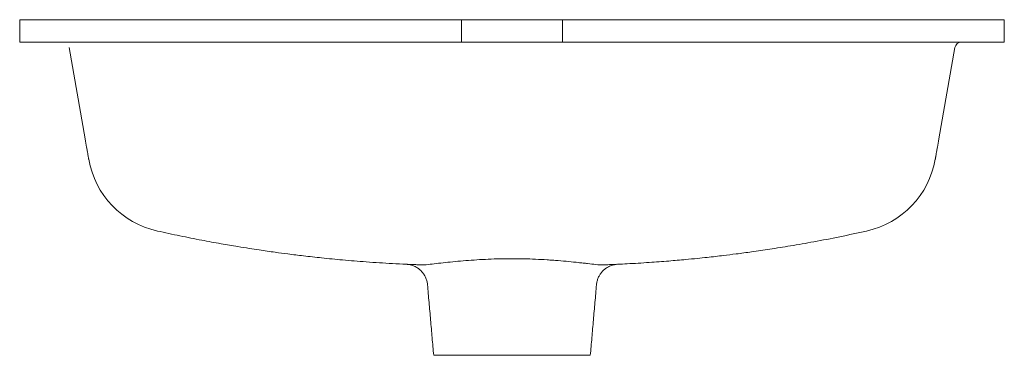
# Model space of a CAD drawing. Header units: millimetres. Extents: x 4000.622 to 4001.062, y 1839.417 to 1839.567.
import ezdxf

# ---------------------------------------------------------------- set-up
doc = ezdxf.new("R2010")
doc.units = ezdxf.units.MM
doc.layers.add('SANINDUSA', color=3, linetype='Continuous')

msp = doc.modelspace()

# ---------------------------------------------------------------- linework, layer by layer
at = {"layer": 'SANINDUSA', "linetype": 'Continuous', "lineweight": 15}
for p, q in [((4000.62190462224, 1839.566898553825), (4000.62190462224, 1839.556898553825)), ((4000.62190462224, 1839.566898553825), (4000.81940462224, 1839.566898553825)), ((4000.81940462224, 1839.556898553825), (4000.81940462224, 1839.566898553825)), ((4000.86440462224, 1839.566898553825), (4000.81940462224, 1839.566898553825)), ((4000.86440462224, 1839.566898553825), (4000.86440462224, 1839.556898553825)), ((4000.86440462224, 1839.566898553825), (4001.06190462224, 1839.566898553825)), ((4001.06190462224, 1839.566898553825), (4001.06190462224, 1839.556898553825)), ((4000.62190462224, 1839.556898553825), (4000.81940462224, 1839.556898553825)), ((4000.86440462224, 1839.556898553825), (4000.81940462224, 1839.556898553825)), ((4000.86440462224, 1839.556898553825), (4001.06190462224, 1839.556898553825)), ((4000.651138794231, 1839.513654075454), (4000.643950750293, 1839.554419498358)), ((4001.039858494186, 1839.554419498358), (4001.032670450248, 1839.513654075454)), ((4000.806904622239, 1839.416898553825), (4000.87690462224, 1839.416898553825))]:
    msp.add_line(p, q, dxfattribs=at)
for centre, radius, start, end in [((4001.042812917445, 1839.553898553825), 0.003000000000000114, 90, 169.999999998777), ((4000.692138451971, 1839.511484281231), 0.04000000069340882, 189.9995407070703, 257.4458664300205), ((4000.991670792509, 1839.511484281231), 0.04000000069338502, 282.5564909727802, 350.0004592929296)]:
    msp.add_arc(centre, radius, start, end, dxfattribs=at)
for points, knots in [([(4000.652739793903, 1839.504574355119), (4000.652739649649, 1839.504575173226), (4000.652729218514, 1839.504634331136), (4000.65268968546, 1839.504858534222), (4000.652660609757, 1839.505023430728), (4000.652584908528, 1839.505452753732), (4000.652538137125, 1839.505718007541), (4000.652427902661, 1839.506343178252), (4000.652365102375, 1839.506699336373), (4000.652225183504, 1839.507492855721), (4000.652148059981, 1839.507930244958), (4000.652021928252, 1839.508645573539), (4000.651978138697, 1839.508893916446), (4000.651887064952, 1839.509410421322), (4000.651839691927, 1839.509679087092), (4000.651596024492, 1839.511060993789), (4000.651378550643, 1839.512294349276), (4000.651138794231, 1839.513654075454)], [0, 0, 0, 0, 0.1250000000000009, 0.1250000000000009, 0.2500000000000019, 0.2500000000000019, 0.3750000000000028, 0.3750000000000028, 0.5000000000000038, 0.5000000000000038, 0.6250000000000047, 0.6250000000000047, 0.6875000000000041, 0.6875000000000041, 0.7500000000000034, 0.7500000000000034, 1, 1, 1, 1]), ([(4001.032670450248, 1839.513654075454), (4001.032430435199, 1839.512292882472), (4001.032212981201, 1839.511059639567), (4001.031920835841, 1839.509402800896), (4001.031829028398, 1839.508882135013), (4001.031660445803, 1839.507926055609), (4001.031583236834, 1839.507488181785), (4001.031443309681, 1839.506694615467), (4001.031380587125, 1839.506338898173), (4001.031298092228, 1839.505871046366), (4001.031272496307, 1839.505725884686), (4001.031225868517, 1839.505461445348), (4001.031204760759, 1839.505341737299), (4001.031110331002, 1839.50480619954), (4001.031069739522, 1839.504575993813), (4001.031069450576, 1839.504574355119)], [0, 0, 0, 0, 0.2499999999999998, 0.2499999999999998, 0.3749999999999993, 0.3749999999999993, 0.4999999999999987, 0.4999999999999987, 0.624999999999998, 0.624999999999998, 0.6874999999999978, 0.6874999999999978, 0.7499999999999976, 0.7499999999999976, 1, 1, 1, 1]), ([(4000.68344620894, 1839.47244637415), (4000.686807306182, 1839.471710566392), (4000.693400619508, 1839.470267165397), (4000.702888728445, 1839.468396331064), (4000.711507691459, 1839.466813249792), (4000.718579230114, 1839.465608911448), (4000.724239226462, 1839.464701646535), (4000.728628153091, 1839.46403146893), (4000.732507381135, 1839.463464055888), (4000.736819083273, 1839.46285821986), (4000.742202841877, 1839.462141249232), (4000.749105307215, 1839.461290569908), (4000.757224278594, 1839.46038643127), (4000.766563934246, 1839.459471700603), (4000.777128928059, 1839.458611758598), (4000.786646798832, 1839.457964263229), (4000.792647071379, 1839.457707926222), (4000.794712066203, 1839.457619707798)], [0, 0, 0, 0, 0.09183763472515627, 0.1801537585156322, 0.2581183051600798, 0.3257406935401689, 0.3716214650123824, 0.4111234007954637, 0.4442478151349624, 0.4762679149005, 0.5273423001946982, 0.5892190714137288, 0.6619002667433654, 0.7453902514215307, 0.839696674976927, 0.9448315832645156, 1, 1, 1, 1]), ([(4000.889097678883, 1839.45760947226), (4000.890514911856, 1839.457668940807), (4000.895237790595, 1839.457867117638), (4000.902870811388, 1839.458352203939), (4000.911609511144, 1839.458999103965), (4000.918755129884, 1839.459626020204), (4000.924460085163, 1839.460181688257), (4000.928875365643, 1839.460644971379), (4000.932771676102, 1839.461078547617), (4000.937096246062, 1839.461584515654), (4000.942486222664, 1839.462254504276), (4000.949379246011, 1839.463179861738), (4000.957462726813, 1839.464361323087), (4000.966729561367, 1839.46584309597), (4000.977169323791, 1839.467682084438), (4000.988523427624, 1839.469866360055), (4000.99636746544, 1839.471576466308), (4001.000362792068, 1839.472447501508)], [0, 0, 0, 0, 0.03786190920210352, 0.1261734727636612, 0.2041345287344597, 0.271753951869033, 0.3176324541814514, 0.3571319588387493, 0.3902536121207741, 0.4222750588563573, 0.4733511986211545, 0.5352293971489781, 0.6079121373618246, 0.6914043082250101, 0.7857141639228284, 0.8908544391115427, 1, 1, 1, 1]), ([(4000.804491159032, 1839.457497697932), (4000.805636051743, 1839.457622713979), (4000.806848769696, 1839.457759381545), (4000.809402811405, 1839.458045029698), (4000.810744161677, 1839.458194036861), (4000.813553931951, 1839.458494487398), (4000.815024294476, 1839.458646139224), (4000.818087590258, 1839.458941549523), (4000.819656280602, 1839.459082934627), (4000.822864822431, 1839.459345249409), (4000.824504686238, 1839.459466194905), (4000.827855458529, 1839.459680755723), (4000.829567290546, 1839.459774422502), (4000.834807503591, 1839.460004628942), (4000.838323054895, 1839.46008472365), (4000.843628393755, 1839.460085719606), (4000.845403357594, 1839.460066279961), (4000.848959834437, 1839.4599876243), (4000.85071252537, 1839.459929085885), (4000.854168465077, 1839.459778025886), (4000.855871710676, 1839.459685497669), (4000.858389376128, 1839.45952503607), (4000.859222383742, 1839.459467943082), (4000.86087577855, 1839.459347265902), (4000.861698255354, 1839.459283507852), (4000.865752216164, 1839.458952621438), (4000.868782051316, 1839.458651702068), (4000.872304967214, 1839.45827539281), (4000.872996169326, 1839.458200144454), (4000.874351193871, 1839.458050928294), (4000.875016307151, 1839.45797681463), (4000.876954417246, 1839.457760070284), (4000.878173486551, 1839.457622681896), (4000.879318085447, 1839.457497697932)], [0, 0, 0, 0, 0.06250000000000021, 0.06250000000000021, 0.1250000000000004, 0.1250000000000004, 0.1875000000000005, 0.1875000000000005, 0.2500000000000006, 0.2500000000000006, 0.3125000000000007, 0.3125000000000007, 0.3750000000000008, 0.3750000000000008, 0.500000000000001, 0.500000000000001, 0.5625000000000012, 0.5625000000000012, 0.6250000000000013, 0.6250000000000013, 0.6875000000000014, 0.6875000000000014, 0.7187500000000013, 0.7187500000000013, 0.7500000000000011, 0.7500000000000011, 0.8750000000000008, 0.8750000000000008, 0.9062500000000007, 0.9062500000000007, 0.9375000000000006, 0.9375000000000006, 1, 1, 1, 1]), ([(4000.794710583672, 1839.45758721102), (4000.794780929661, 1839.457584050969), (4000.794893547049, 1839.457578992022), (4000.795962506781, 1839.45753226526), (4000.797187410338, 1839.45748077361), (4000.798799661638, 1839.457415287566), (4000.800202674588, 1839.457363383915), (4000.800904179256, 1839.457337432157)], [0, 0, 0, 0, 0.2902749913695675, 0.4647032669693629, 0.639131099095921, 0.8195660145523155, 1, 1, 1, 1]), ([(4000.795060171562, 1839.457560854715), (4000.795128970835, 1839.457554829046), (4000.795356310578, 1839.457534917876), (4000.795802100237, 1839.457473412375), (4000.796581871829, 1839.45732468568), (4000.797582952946, 1839.457030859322), (4000.798855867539, 1839.456481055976), (4000.800104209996, 1839.455709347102), (4000.801293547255, 1839.454683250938), (4000.802296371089, 1839.453512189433), (4000.803140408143, 1839.45214689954), (4000.803749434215, 1839.450619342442), (4000.804078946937, 1839.449369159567), (4000.804106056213, 1839.448639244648), (4000.804112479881, 1839.448466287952)], [0, 0, 0, 0, 0.01485642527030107, 0.04909144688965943, 0.09674776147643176, 0.1855400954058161, 0.2728738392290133, 0.3943780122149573, 0.4996284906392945, 0.6095934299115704, 0.7248605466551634, 0.8430295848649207, 0.9628051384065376, 0.9999999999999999, 0.9999999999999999, 0.9999999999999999, 0.9999999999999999]), ([(4000.87967261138, 1839.448462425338), (4000.879741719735, 1839.448998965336), (4000.879879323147, 1839.450067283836), (4000.880408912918, 1839.451569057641), (4000.881117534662, 1839.45292130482), (4000.881974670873, 1839.454086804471), (4000.882927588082, 1839.455062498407), (4000.883932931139, 1839.455850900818), (4000.884946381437, 1839.456461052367), (4000.88592491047, 1839.456908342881), (4000.886826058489, 1839.457213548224), (4000.887608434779, 1839.457404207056), (4000.88823476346, 1839.457507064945), (4000.888597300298, 1839.45755053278), (4000.88874758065, 1839.457561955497), (4000.888748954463, 1839.45756205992)], [0, 0, 0, 0, 0.1160378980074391, 0.2310460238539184, 0.3400575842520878, 0.4433584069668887, 0.5409136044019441, 0.6324182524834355, 0.7172957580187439, 0.7946645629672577, 0.8632898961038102, 0.9215588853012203, 0.9675862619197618, 0.9997036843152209, 1, 1, 1, 1]), ([(4000.882905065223, 1839.457337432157), (4000.8841015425, 1839.457382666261), (4000.886528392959, 1839.457474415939), (4000.888467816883, 1839.457559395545), (4000.88933604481, 1839.457597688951), (4000.889121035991, 1839.457588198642), (4000.889098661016, 1839.457587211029)], [0, 0, 0, 0, 0.317833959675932, 0.6446720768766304, 0.9630226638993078, 1, 1, 1, 1])]:
    msp.add_open_spline(points, degree=3, knots=knots, dxfattribs=at)
for points, degree in [([(4000.800904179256, 1839.457337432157), (4000.801970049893, 1839.457298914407), (4000.803167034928, 1839.457356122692), (4000.804491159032, 1839.457497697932)], 3), ([(4000.879318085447, 1839.457497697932), (4000.880642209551, 1839.457356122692), (4000.881839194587, 1839.457298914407), (4000.882905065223, 1839.457337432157)], 3), ([(4000.80414277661, 1839.448466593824), (4000.806904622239, 1839.416898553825)], 1), ([(4000.87690462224, 1839.416898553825), (4000.879666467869, 1839.448466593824)], 1)]:
    msp.add_open_spline(points, degree=degree, dxfattribs=at)

doc.saveas('drawing.dxf')
